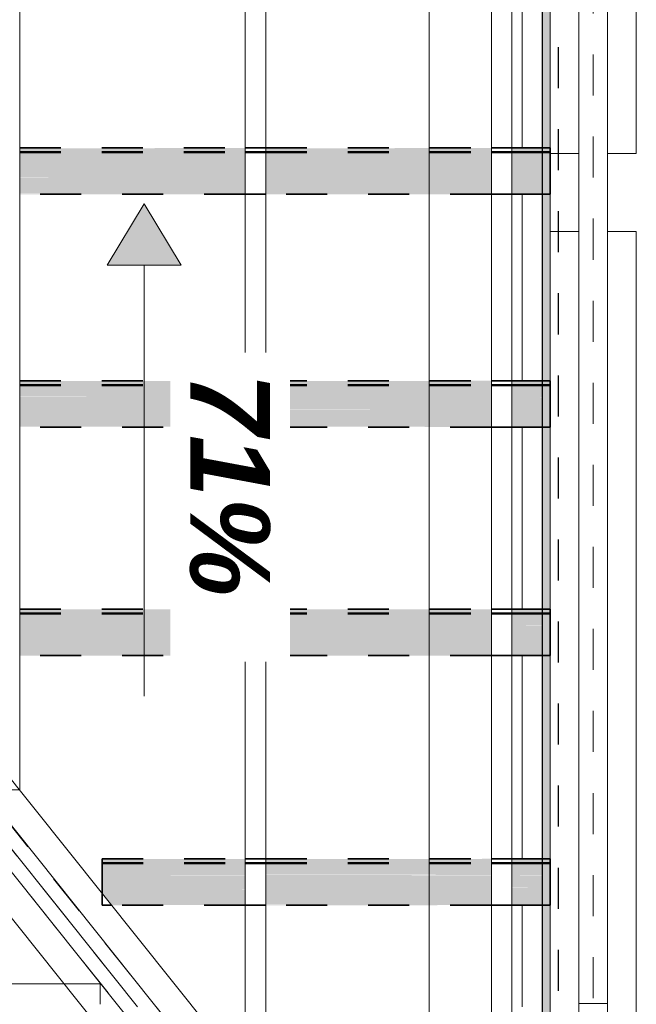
# Model space of a CAD drawing. Header units: metres. Extents: x -16.9 to 14.1, y -10.1 to 10.9.
# Tile 65 of 256: x -10.5 to -9, y 1.3 to 3.7. Entities that reach past the tile are written whole.
import ezdxf

# ---------------------------------------------------------------- set-up
doc = ezdxf.new("R2010")
doc.units = ezdxf.units.M
for name, pattern in [('Ligne de quadrillage', [0.022225, 0.0127, -0.003175, 0.003175, -0.003175]), ('Projeté', [0.003969, 0.002381, -0.001587]), ('Tiret', [0.00635, 0.003175, -0.003175])]:
    doc.linetypes.add(name, pattern=pattern)
for name, color, linetype, lineweight in [('A-ANNO-NOTE', 131, 'Continuous', 9), ('A-FLOR-OVHD', 1, 'Projeté', 18), ('A-ROOF', 132, 'Continuous', 18), ('A-WALL', 113, 'Continuous', 25), ('A-WALL-HDLN', 110, 'Tiret', 25), ('A-WALL-PATT', 111, 'Continuous', 50), ('G-ANNO-SYMB', 111, 'Continuous', 9), ('S-BEAM', 12, 'Continuous', 18), ('S-BEAM-HDLN', 1, 'Tiret', 18), ('S-GRID', 1, 'Continuous', 9)]:
    doc.layers.add(name, color=color, linetype=linetype, lineweight=lineweight)
doc.styles.add('Arial_B_I_1', font='arialbi.ttf', dxfattribs={"height": 0.195})

# ---------------------------------------------------------------- blocks, each defined once
blk = doc.blocks.new('Murs 1 - Murs 1-5028472-PH R_1 PROJET toiture basse')
at = {"layer": 'A-WALL-PATT', "linetype": 'Tiret', "lineweight": 25}
blk.add_hatch(color=256, dxfattribs=at).paths.add_polyline_path([(-9.2303, 0.9121), (-9.2303, 5.0914), (-9.2502, 5.0914), (-9.2502, 0.9121)])
at = {"layer": 'A-WALL'}
blk.add_line((-9.2502, 5.0917), (-9.2502, 0.9121), dxfattribs=at)
at = {"layer": 'A-WALL-HDLN'}
blk.add_line((-9.2102, 0.9121), (-9.2102, 5.0917), dxfattribs=at)
blk = doc.blocks.new('Pente - Pente 2-5017195-PH R_1 PROJET toiture basse')
at = {"layer": 'A-ANNO-NOTE'}
blk.add_hatch(color=256, dxfattribs=at).paths.add_polyline_path([(0.007, 0.0012), (0.009, 0), (0.007, -0.0012)])
for p, q in [((0.007, 0.0012), (0.007, -0.0012)), ((0.009, 0), (0.007, 0.0012)), ((-0.007, 0), (0.007, 0)), ((0.007, -0.0012), (0.009, 0))]:
    blk.add_line(p, q, dxfattribs=at)

msp = doc.modelspace()

# ---------------------------------------------------------------- hatches: boundary and pattern name
at = {"layer": 'S-BEAM'}
h = msp.add_hatch(color=9, dxfattribs=at)
h.paths.add_polyline_path([(-9.2502, 3.3567), (-9.2502, 3.3658), (-9.3238, 3.3658), (-9.3238, 3.3567)])
h.paths.add_polyline_path([(-9.3738, 3.3567), (-9.3738, 3.3658), (-9.9238, 3.3658), (-9.9238, 3.3567), (-9.6395, 3.3567)])
h.paths.add_polyline_path([(-9.9738, 3.3567), (-9.9738, 3.3658), (-10.5238, 3.3658), (-10.5238, 3.3567), (-10.2222, 3.3567)])
h.paths.add_polyline_path([(-10.5738, 3.3567), (-10.5738, 3.3658), (-11.1238, 3.3658), (-11.1238, 3.3567), (-10.8048, 3.3567)])
h.paths.add_polyline_path([(-11.1738, 3.3567), (-11.1738, 3.3658), (-11.7238, 3.3658), (-11.7238, 3.3567), (-11.3875, 3.3567)])
h = msp.add_hatch(color=9, dxfattribs=at)
h.paths.add_polyline_path([(-9.2502, 3.3658), (-9.2502, 3.3666), (-9.3238, 3.3658)])
h.paths.add_polyline_path([(-9.3738, 3.3658), (-9.3738, 3.3666), (-9.6395, 3.3658)])
h.paths.add_polyline_path([(-9.9738, 3.3658), (-9.9738, 3.3666), (-10.2222, 3.3658)])
h.paths.add_polyline_path([(-10.5738, 3.3658), (-10.5738, 3.3666), (-10.8048, 3.3658)])
h.paths.add_polyline_path([(-11.1738, 3.3658), (-11.1738, 3.3666), (-11.3875, 3.3658)])
h = msp.add_hatch(color=9, dxfattribs=at)
h.paths.add_polyline_path([(-9.2502, 3.355), (-9.2502, 3.3567), (-9.3238, 3.3567), (-9.3238, 3.355)])
h.paths.add_polyline_path([(-9.3738, 3.355), (-9.3738, 3.3567), (-9.9238, 3.3567), (-9.9238, 3.355), (-9.6395, 3.355)])
h.paths.add_polyline_path([(-9.9738, 3.355), (-9.9738, 3.3567), (-10.5238, 3.3567), (-10.5238, 3.355), (-10.2222, 3.355)])
h.paths.add_polyline_path([(-10.5738, 3.355), (-10.5738, 3.3567), (-11.1238, 3.3567), (-11.1238, 3.355), (-10.8048, 3.355)])
h.paths.add_polyline_path([(-11.1738, 3.355), (-11.1738, 3.3567), (-11.7238, 3.3567), (-11.7238, 3.355), (-11.3875, 3.355)])
h = msp.add_hatch(color=9, dxfattribs=at)
h.paths.add_polyline_path([(-9.2502, 3.3285), (-9.2502, 3.355), (-9.3238, 3.355), (-9.3238, 3.3285)])
h.paths.add_polyline_path([(-9.3738, 3.3285), (-9.3738, 3.355), (-9.9238, 3.355), (-9.9238, 3.3285), (-9.6395, 3.3285)])
h.paths.add_polyline_path([(-9.9738, 3.3285), (-9.9738, 3.355), (-10.5238, 3.355), (-10.5238, 3.3285), (-10.2222, 3.3285)])
h.paths.add_polyline_path([(-10.5738, 3.3285), (-10.5738, 3.355), (-11.1238, 3.355), (-11.1238, 3.3285), (-10.8048, 3.3285)])
h.paths.add_polyline_path([(-11.1738, 3.3285), (-11.1738, 3.355), (-11.7238, 3.355), (-11.7238, 3.3285), (-11.3875, 3.3285)])
h = msp.add_hatch(color=9, dxfattribs=at)
h.paths.add_polyline_path([(-9.2502, 3.3257), (-9.2502, 3.3285), (-9.3238, 3.3285), (-9.3238, 3.3257)])
h.paths.add_polyline_path([(-9.3738, 3.3257), (-9.3738, 3.3285), (-9.9238, 3.3282), (-9.9238, 3.3257), (-9.6395, 3.3257)])
h.paths.add_polyline_path([(-9.9738, 3.3257), (-9.9738, 3.3285), (-10.5238, 3.328), (-10.5238, 3.3257), (-10.2222, 3.3257)])
h.paths.add_polyline_path([(-10.5738, 3.3257), (-10.5738, 3.3285), (-11.1238, 3.3278), (-11.1238, 3.3257), (-10.8048, 3.3257)])
h.paths.add_polyline_path([(-11.1738, 3.3257), (-11.1738, 3.3285), (-11.7238, 3.3285), (-11.7238, 3.3257), (-11.3875, 3.3257)])
h = msp.add_hatch(color=9, dxfattribs=at)
h.paths.add_polyline_path([(-9.2502, 3.2959), (-9.2502, 3.3257), (-9.3238, 3.3257), (-9.3238, 3.2959)])
h.paths.add_polyline_path([(-9.3738, 3.2959), (-9.3738, 3.3257), (-9.9238, 3.3257), (-9.9238, 3.2959), (-9.6395, 3.2959)])
h.paths.add_polyline_path([(-9.9738, 3.2959), (-9.9738, 3.3257), (-10.5238, 3.3257), (-10.5238, 3.2959), (-10.2222, 3.2959)])
h.paths.add_polyline_path([(-10.5738, 3.2959), (-10.5738, 3.3257), (-11.1238, 3.3257), (-11.1238, 3.2959), (-10.8048, 3.2959)])
h.paths.add_polyline_path([(-11.1738, 3.2959), (-11.1738, 3.3257), (-11.7238, 3.3257), (-11.7238, 3.2999), (-11.7206, 3.2959), (-11.3875, 3.2959)])
h = msp.add_hatch(color=9, dxfattribs=at)
h.paths.add_polyline_path([(-9.2502, 3.2903), (-9.2502, 3.2959), (-9.3238, 3.2958), (-9.3238, 3.2903)])
h.paths.add_polyline_path([(-9.3738, 3.2903), (-9.3738, 3.2959), (-9.9238, 3.2954), (-9.9238, 3.2903), (-9.6395, 3.2903)])
h.paths.add_polyline_path([(-9.9738, 3.2903), (-9.9738, 3.2959), (-10.5238, 3.2951), (-10.5238, 3.2903), (-10.2222, 3.2903)])
h.paths.add_polyline_path([(-10.5738, 3.2903), (-10.5738, 3.2959), (-11.1238, 3.2959), (-11.1238, 3.2903), (-10.8048, 3.2903)])
h.paths.add_polyline_path([(-11.1738, 3.2903), (-11.1738, 3.2959), (-11.7206, 3.2959), (-11.7161, 3.2903), (-11.3875, 3.2903)])
h = msp.add_hatch(color=9, dxfattribs=at)
h.paths.add_polyline_path([(-9.2502, 3.2551), (-9.2502, 3.2903), (-9.3238, 3.2903), (-9.3238, 3.2551)])
h.paths.add_polyline_path([(-9.3738, 3.2551), (-9.3738, 3.2903), (-9.9238, 3.2903), (-9.9238, 3.2551), (-9.6395, 3.2551)])
h.paths.add_polyline_path([(-9.9738, 3.2551), (-9.9738, 3.2903), (-10.5238, 3.2903), (-10.5238, 3.2551), (-10.2222, 3.2551)])
h.paths.add_polyline_path([(-10.5738, 3.2551), (-10.5738, 3.2903), (-11.1238, 3.2903), (-11.1238, 3.2551), (-10.8048, 3.2551)])
h.paths.add_polyline_path([(-11.1738, 3.2551), (-11.1738, 3.2903), (-11.7161, 3.2903), (-11.688, 3.2551), (-11.3875, 3.2551)])
h = msp.add_hatch(color=9, dxfattribs=at)
h.paths.add_polyline_path([(-9.2502, 3.2534), (-9.2502, 3.2551), (-9.3238, 3.255), (-9.3238, 3.2534)])
h.paths.add_polyline_path([(-9.3738, 3.2534), (-9.3738, 3.2551), (-9.9238, 3.2547), (-9.9238, 3.2534), (-9.6395, 3.2534)])
h.paths.add_polyline_path([(-9.9738, 3.2534), (-9.9738, 3.2551), (-10.5238, 3.2544), (-10.5238, 3.2534), (-10.2222, 3.2534)])
h.paths.add_polyline_path([(-10.5738, 3.2534), (-10.5738, 3.2551), (-11.1238, 3.2551), (-11.1238, 3.2534), (-10.8048, 3.2534)])
h.paths.add_polyline_path([(-11.1738, 3.2534), (-11.1738, 3.2551), (-11.688, 3.2551), (-11.6866, 3.2534), (-11.3875, 3.2534)])
h = msp.add_hatch(color=9, dxfattribs=at)
h.paths.add_polyline_path([(-9.3738, 2.7983), (-9.3738, 2.799), (-9.6395, 2.7983)])
h.paths.add_polyline_path([(-11.1738, 2.7983), (-11.1738, 2.799), (-11.2868, 2.7983)])
h = msp.add_hatch(color=9, dxfattribs=at)
h.paths.add_polyline_path([(-9.3738, 2.7891), (-9.3738, 2.7983), (-9.9238, 2.7983), (-9.9238, 2.7891), (-9.6395, 2.7891)])
h.paths.add_polyline_path([(-9.3238, 2.7891), (-9.2502, 2.7891), (-9.2502, 2.7983), (-9.3238, 2.7983)])
h.paths.add_polyline_path([(-9.9738, 2.7891), (-9.9738, 2.7983), (-10.5238, 2.7983), (-10.5238, 2.7891), (-10.2222, 2.7891)])
h.paths.add_polyline_path([(-11.2868, 2.7891), (-11.1738, 2.7891), (-11.1738, 2.7983), (-11.2868, 2.7983)])
h.paths.add_polyline_path([(-10.8048, 2.7891), (-10.5738, 2.7891), (-10.5738, 2.7983), (-11.1238, 2.7983), (-11.1238, 2.7891)])
h = msp.add_hatch(color=9, dxfattribs=at)
h.paths.add_polyline_path([(-9.3738, 2.7875), (-9.3738, 2.7891), (-9.9238, 2.7891), (-9.9238, 2.7875), (-9.6395, 2.7875)])
h.paths.add_polyline_path([(-9.3238, 2.7875), (-9.2502, 2.7875), (-9.2502, 2.7891), (-9.3238, 2.7891)])
h.paths.add_polyline_path([(-9.9738, 2.7875), (-9.9738, 2.7891), (-10.5238, 2.7891), (-10.5238, 2.7875), (-10.2222, 2.7875)])
h.paths.add_polyline_path([(-11.2868, 2.7875), (-11.1738, 2.7875), (-11.1738, 2.7891), (-11.2868, 2.7891)])
h.paths.add_polyline_path([(-10.8048, 2.7875), (-10.5738, 2.7875), (-10.5738, 2.7891), (-11.1238, 2.7891), (-11.1238, 2.7875)])
h = msp.add_hatch(color=9, dxfattribs=at)
h.paths.add_polyline_path([(-9.3738, 2.761), (-9.3738, 2.7875), (-9.9238, 2.7875), (-9.9238, 2.761), (-9.6395, 2.761)])
h.paths.add_polyline_path([(-9.2502, 2.761), (-9.2502, 2.7875), (-9.3238, 2.7875), (-9.3238, 2.761)])
h.paths.add_polyline_path([(-9.9738, 2.761), (-9.9738, 2.7875), (-10.5238, 2.7875), (-10.5238, 2.761), (-10.2222, 2.761)])
h.paths.add_polyline_path([(-10.8048, 2.761), (-10.5738, 2.761), (-10.5738, 2.7875), (-11.1238, 2.7875), (-11.1238, 2.761)])
h.paths.add_polyline_path([(-11.2868, 2.761), (-11.1738, 2.761), (-11.1738, 2.7875), (-11.2868, 2.7875)])
h = msp.add_hatch(color=9, dxfattribs=at)
h.paths.add_polyline_path([(-9.3238, 2.7582), (-9.2502, 2.759), (-9.2502, 2.761), (-9.3238, 2.7609), (-9.3238, 2.7589)])
h.paths.add_polyline_path([(-9.3738, 2.7582), (-9.3738, 2.761), (-9.9238, 2.7606), (-9.9238, 2.7582), (-9.6395, 2.7582)])
h.paths.add_polyline_path([(-9.9738, 2.7582), (-9.9738, 2.761), (-10.5238, 2.7604), (-10.5238, 2.7582), (-10.2222, 2.7582)])
h.paths.add_polyline_path([(-10.5738, 2.7582), (-10.5738, 2.761), (-11.1238, 2.761), (-11.1238, 2.7582), (-10.8048, 2.7582)])
h.paths.add_polyline_path([(-11.1738, 2.7582), (-11.1738, 2.761), (-11.2868, 2.761), (-11.2868, 2.7582)])
h = msp.add_hatch(color=9, dxfattribs=at)
h.paths.add_polyline_path([(-9.3738, 2.7284), (-9.3738, 2.7582), (-9.9238, 2.7582), (-9.9238, 2.7284), (-9.6395, 2.7284)])
h.paths.add_polyline_path([(-9.3238, 2.7284), (-9.2502, 2.7284), (-9.2502, 2.7582), (-9.3238, 2.7582)])
h.paths.add_polyline_path([(-9.9738, 2.7284), (-9.9738, 2.7582), (-10.5238, 2.7582), (-10.5238, 2.7284), (-10.2222, 2.7284)])
h.paths.add_polyline_path([(-10.8048, 2.7284), (-10.5738, 2.7284), (-10.5738, 2.7582), (-11.1238, 2.7582), (-11.1238, 2.7284)])
h.paths.add_polyline_path([(-11.1738, 2.7284), (-11.1738, 2.7582), (-11.2868, 2.7582), (-11.2868, 2.7538), (-11.2664, 2.7284)])
h = msp.add_hatch(color=9, dxfattribs=at)
h.paths.add_polyline_path([(-9.3238, 2.7228), (-9.2502, 2.7228), (-9.2502, 2.7284), (-9.3238, 2.7283), (-9.3238, 2.7246)])
h.paths.add_polyline_path([(-9.3738, 2.7228), (-9.3738, 2.7284), (-9.9238, 2.7278), (-9.9238, 2.7228), (-9.6395, 2.7228)])
h.paths.add_polyline_path([(-10.2222, 2.7228), (-9.9738, 2.7228), (-9.9738, 2.7284), (-10.5238, 2.7284), (-10.5238, 2.7228)])
h.paths.add_polyline_path([(-11.262, 2.7228), (-11.1738, 2.7229), (-11.1738, 2.7284), (-11.2664, 2.7284), (-11.262, 2.7228)])
h.paths.add_polyline_path([(-10.8048, 2.7228), (-10.5738, 2.7235), (-10.5738, 2.7284), (-11.1238, 2.7284), (-11.1238, 2.7228)])
h = msp.add_hatch(color=9, dxfattribs=at)
h.paths.add_polyline_path([(-9.2502, 2.6876), (-9.2502, 2.7228), (-9.3238, 2.7228), (-9.3238, 2.6876)])
h.paths.add_polyline_path([(-9.3738, 2.6876), (-9.3738, 2.7228), (-9.9238, 2.7228), (-9.9238, 2.6876), (-9.6395, 2.6876)])
h.paths.add_polyline_path([(-9.9738, 2.6876), (-9.9738, 2.7228), (-10.5238, 2.7228), (-10.5238, 2.6876), (-10.2222, 2.6876)])
h.paths.add_polyline_path([(-10.8048, 2.6876), (-10.5738, 2.6876), (-10.5738, 2.7228), (-11.1238, 2.7228), (-11.1238, 2.6876)])
h.paths.add_polyline_path([(-11.2338, 2.6876), (-11.1738, 2.6876), (-11.1738, 2.7228), (-11.262, 2.7228)])
h = msp.add_hatch(color=9, dxfattribs=at)
h.paths.add_polyline_path([(-9.2502, 2.6859), (-9.2502, 2.6876), (-9.3238, 2.6875), (-9.3238, 2.6859)])
h.paths.add_polyline_path([(-9.3738, 2.6859), (-9.3738, 2.6876), (-9.9238, 2.6871), (-9.9238, 2.6859), (-9.6395, 2.6859)])
h.paths.add_polyline_path([(-10.2222, 2.6859), (-9.9738, 2.6862), (-9.9738, 2.6876), (-10.5238, 2.6867), (-10.5238, 2.6859)])
h.paths.add_polyline_path([(-10.8048, 2.6859), (-10.5738, 2.6867), (-10.5738, 2.6876), (-11.1238, 2.6876), (-11.1238, 2.6859)])
h.paths.add_polyline_path([(-11.1738, 2.6859), (-11.1738, 2.6876), (-11.2338, 2.6876), (-11.2324, 2.6859)])
h = msp.add_hatch(color=9, dxfattribs=at)
h.paths.add_polyline_path([(-9.3238, 2.2322), (-9.2502, 2.2322), (-9.2502, 2.2414), (-9.3238, 2.2414)])
h.paths.add_polyline_path([(-9.3738, 2.2322), (-9.3738, 2.2414), (-9.9238, 2.2414), (-9.9238, 2.2322)])
h.paths.add_polyline_path([(-10.2222, 2.2322), (-9.9738, 2.2322), (-9.9738, 2.2414), (-10.5238, 2.2414), (-10.5238, 2.2322)])
h.paths.add_polyline_path([(-10.8048, 2.2322), (-10.5738, 2.2322), (-10.5738, 2.2414), (-10.8341, 2.2414), (-10.8341, 2.2322)])
h = msp.add_hatch(color=9, dxfattribs=at)
h.paths.add_polyline_path([(-9.3738, 2.2306), (-9.3738, 2.2322), (-9.9238, 2.2322), (-9.9238, 2.2306)])
h.paths.add_polyline_path([(-9.3238, 2.2306), (-9.2502, 2.2306), (-9.2502, 2.2322), (-9.3238, 2.2322)])
h.paths.add_polyline_path([(-9.9738, 2.2306), (-9.9738, 2.2322), (-10.5238, 2.2322), (-10.5238, 2.2306), (-10.2222, 2.2306)])
h.paths.add_polyline_path([(-10.8341, 2.2306), (-10.5738, 2.2306), (-10.5738, 2.2322), (-10.8341, 2.2322)])
h = msp.add_hatch(color=9, dxfattribs=at)
h.paths.add_polyline_path([(-9.3738, 2.2414), (-9.3738, 2.2421), (-9.9238, 2.2414)])
h.paths.add_polyline_path([(-10.5738, 2.2414), (-10.5738, 2.2421), (-10.8048, 2.2414)])
h = msp.add_hatch(color=9, dxfattribs=at)
h.paths.add_polyline_path([(-9.3238, 2.204), (-9.2502, 2.204), (-9.2502, 2.2306), (-9.3238, 2.2306)])
h.paths.add_polyline_path([(-9.3738, 2.204), (-9.3738, 2.2306), (-9.9238, 2.2306), (-9.9238, 2.204)])
h.paths.add_polyline_path([(-10.2222, 2.204), (-9.9738, 2.204), (-9.9738, 2.2306), (-10.5238, 2.2306), (-10.5238, 2.204)])
h.paths.add_polyline_path([(-10.5738, 2.204), (-10.5738, 2.2306), (-10.8341, 2.2306), (-10.8341, 2.204), (-10.8048, 2.204)])
h = msp.add_hatch(color=9, dxfattribs=at)
h.paths.add_polyline_path([(-9.3738, 2.2012), (-9.3738, 2.204), (-9.9238, 2.2036), (-9.9238, 2.2012)])
h.paths.add_polyline_path([(-9.3238, 2.2012), (-9.2502, 2.202), (-9.2502, 2.204), (-9.3238, 2.204), (-9.3238, 2.202)])
h.paths.add_polyline_path([(-10.2222, 2.2012), (-9.9738, 2.202), (-9.9738, 2.204), (-10.5238, 2.2032), (-10.5238, 2.2012)])
h.paths.add_polyline_path([(-10.8341, 2.2012), (-10.5738, 2.202), (-10.5738, 2.204), (-10.8341, 2.204), (-10.8341, 2.202)])
h = msp.add_hatch(color=9, dxfattribs=at)
h.paths.add_polyline_path([(-9.3238, 2.1714), (-9.2502, 2.1714), (-9.2502, 2.2012), (-9.3238, 2.2012)])
h.paths.add_polyline_path([(-9.3738, 2.1714), (-9.3738, 2.2012), (-9.9238, 2.2012), (-9.9238, 2.1714)])
h.paths.add_polyline_path([(-9.9738, 2.1714), (-9.9738, 2.2012), (-10.5238, 2.2012), (-10.5238, 2.1714), (-10.2222, 2.1714)])
h.paths.add_polyline_path([(-10.5738, 2.1714), (-10.5738, 2.2012), (-10.8341, 2.2012), (-10.8341, 2.1882), (-10.8207, 2.1714), (-10.8048, 2.1714)])
h = msp.add_hatch(color=9, dxfattribs=at)
h.paths.add_polyline_path([(-9.3738, 2.1659), (-9.3738, 2.1714), (-9.9238, 2.1707), (-9.9238, 2.1659)])
h.paths.add_polyline_path([(-9.3238, 2.1659), (-9.2502, 2.1659), (-9.2502, 2.1714), (-9.3238, 2.1713), (-9.3238, 2.1677)])
h.paths.add_polyline_path([(-9.9738, 2.1659), (-9.9738, 2.1714), (-10.5238, 2.1714), (-10.5238, 2.1659), (-10.2222, 2.1659)])
h.paths.add_polyline_path([(-10.5738, 2.1659), (-10.5738, 2.1714), (-10.8207, 2.1714), (-10.8162, 2.1659), (-10.8048, 2.1659)])
h = msp.add_hatch(color=9, dxfattribs=at)
h.paths.add_polyline_path([(-9.2502, 2.1306), (-9.2502, 2.1659), (-9.3238, 2.1659), (-9.3238, 2.1306)])
h.paths.add_polyline_path([(-9.3738, 2.1306), (-9.3738, 2.1659), (-9.9238, 2.1659), (-9.9238, 2.1306)])
h.paths.add_polyline_path([(-10.2222, 2.1306), (-9.9738, 2.1306), (-9.9738, 2.1659), (-10.5238, 2.1659), (-10.5238, 2.1306)])
h.paths.add_polyline_path([(-10.788, 2.1306), (-10.5738, 2.1306), (-10.5738, 2.1659), (-10.8162, 2.1659), (-10.8048, 2.1516)])
h = msp.add_hatch(color=9, dxfattribs=at)
h.paths.add_polyline_path([(-9.2502, 2.1289), (-9.2502, 2.1306), (-9.3238, 2.1305), (-9.3238, 2.1289)])
h.paths.add_polyline_path([(-9.3738, 2.1289), (-9.3738, 2.1306), (-9.9238, 2.1301), (-9.9238, 2.1289)])
h.paths.add_polyline_path([(-9.9738, 2.1289), (-9.9738, 2.1306), (-10.5238, 2.1306), (-10.5238, 2.1289), (-10.2222, 2.1289)])
h.paths.add_polyline_path([(-10.7867, 2.1289), (-10.5738, 2.1295), (-10.5738, 2.1306), (-10.788, 2.1306), (-10.7867, 2.1289)])
h = msp.add_hatch(color=9, dxfattribs=at)
h.paths.add_polyline_path([(-9.3238, 1.6238), (-9.2502, 1.6238), (-9.2502, 1.633), (-9.3238, 1.633)])
h.paths.add_polyline_path([(-9.3738, 1.6238), (-9.3738, 1.633), (-9.9238, 1.633), (-9.9238, 1.6238), (-9.6395, 1.6238)])
h.paths.add_polyline_path([(-10.3229, 1.6238), (-9.9738, 1.6238), (-9.9738, 1.633), (-10.3229, 1.633)])
h = msp.add_hatch(color=9, dxfattribs=at)
h.paths.add_polyline_path([(-9.3738, 1.633), (-9.3738, 1.6337), (-9.6395, 1.633)])
h.paths.add_polyline_path([(-9.2502, 1.633), (-9.2502, 1.6337), (-9.3238, 1.633)])
h = msp.add_hatch(color=9, dxfattribs=at)
h.paths.add_polyline_path([(-9.6395, 1.6222), (-9.3738, 1.6222), (-9.3738, 1.6238), (-9.9238, 1.6238), (-9.9238, 1.6222)])
h.paths.add_polyline_path([(-9.3238, 1.6222), (-9.2502, 1.6222), (-9.2502, 1.6238), (-9.3238, 1.6238)])
h.paths.add_polyline_path([(-9.9738, 1.6222), (-9.9738, 1.6238), (-10.3229, 1.6238), (-10.3229, 1.6222), (-10.2222, 1.6222)])
h = msp.add_hatch(color=9, dxfattribs=at)
h.paths.add_polyline_path([(-10.3229, 1.5956), (-9.9738, 1.5956), (-9.9738, 1.6222), (-10.3229, 1.6222)])
h.paths.add_polyline_path([(-9.3738, 1.5956), (-9.3738, 1.6222), (-9.9238, 1.6222), (-9.9238, 1.5956), (-9.6395, 1.5956)])
h.paths.add_polyline_path([(-9.2502, 1.5956), (-9.2502, 1.6222), (-9.3238, 1.6222), (-9.3238, 1.5956)])
h = msp.add_hatch(color=9, dxfattribs=at)
h.paths.add_polyline_path([(-9.6395, 1.5928), (-9.3738, 1.5936), (-9.3738, 1.5956), (-9.9238, 1.595), (-9.9238, 1.5928)])
h.paths.add_polyline_path([(-9.3238, 1.5928), (-9.2502, 1.5936), (-9.2502, 1.5956), (-9.3238, 1.5955), (-9.3238, 1.5936)])
h.paths.add_polyline_path([(-10.2222, 1.5928), (-9.9738, 1.5936), (-9.9738, 1.5956), (-10.3229, 1.5956), (-10.3229, 1.5928)])
h = msp.add_hatch(color=9, dxfattribs=at)
h.paths.add_polyline_path([(-9.3738, 1.563), (-9.3738, 1.5928), (-9.9238, 1.5928), (-9.9238, 1.563), (-9.6395, 1.563)])
h.paths.add_polyline_path([(-10.3229, 1.563), (-9.9738, 1.563), (-9.9738, 1.5928), (-10.3229, 1.5928)])
h.paths.add_polyline_path([(-9.2502, 1.563), (-9.2502, 1.5928), (-9.3238, 1.5928), (-9.3238, 1.563)])
h = msp.add_hatch(color=9, dxfattribs=at)
h.paths.add_polyline_path([(-9.3738, 1.5574), (-9.3738, 1.563), (-9.9238, 1.563), (-9.9238, 1.5574), (-9.6395, 1.5574)])
h.paths.add_polyline_path([(-9.3238, 1.5574), (-9.2502, 1.5574), (-9.2502, 1.563), (-9.3238, 1.5629), (-9.3238, 1.5592)])
h.paths.add_polyline_path([(-10.2222, 1.5574), (-9.9738, 1.5581), (-9.9738, 1.563), (-10.3229, 1.563), (-10.3229, 1.5574)])
h = msp.add_hatch(color=9, dxfattribs=at)
h.paths.add_polyline_path([(-9.2502, 1.5222), (-9.2502, 1.5574), (-9.3238, 1.5574), (-9.3238, 1.5222)])
h.paths.add_polyline_path([(-9.3738, 1.5222), (-9.3738, 1.5574), (-9.9238, 1.5574), (-9.9238, 1.5222), (-9.6395, 1.5222)])
h.paths.add_polyline_path([(-10.2222, 1.5222), (-9.9738, 1.5222), (-9.9738, 1.5574), (-10.3229, 1.5574), (-10.3229, 1.5494), (-10.3011, 1.5222)])
h = msp.add_hatch(color=9, dxfattribs=at)
h.paths.add_polyline_path([(-9.3238, 1.5205), (-9.2502, 1.5209), (-9.2502, 1.5222), (-9.3238, 1.5221), (-9.3238, 1.5209)])
h.paths.add_polyline_path([(-9.6395, 1.5205), (-9.3738, 1.5209), (-9.3738, 1.5222), (-9.9238, 1.5214), (-9.9238, 1.5205)])
h.paths.add_polyline_path([(-10.2998, 1.5205), (-9.9738, 1.5213), (-9.9738, 1.5222), (-10.3011, 1.5222), (-10.2998, 1.5205)])

# ---------------------------------------------------------------- linework, layer by layer
at = {"layer": 'A-FLOR-OVHD'}
for p, q in [((-9.004, -0.2106), (-13.5434, 5.4615)), ((-9.0313, -0.2325), (-13.5707, 5.4396)), ((-9.0587, -0.2543), (-13.598, 5.4177))]:
    msp.add_line(p, q, dxfattribs=at)
at = {"layer": 'A-ROOF'}
for p, q in [((-9.2986, 3.8267), (-9.2986, 3.3665)), ((-9.2986, 3.2534), (-9.2986, 2.799)), ((-9.2986, 2.6859), (-9.2986, 2.2421)), ((-11.1727, 2.4432), (-10.2362, 1.273)), ((-9.2986, 2.1289), (-9.2986, 1.6336)), ((-9.2986, 1.5205), (-9.2986, 1.273))]:
    msp.add_line(p, q, dxfattribs=at)
at = {"layer": 'G-ANNO-SYMB'}
msp.add_line((-9.5252, 7.6863), (-9.5252, -8.0755), dxfattribs=at)
at = {"layer": 'S-BEAM'}
for p, q in [((-9.9738, 5.089), (-9.9738, 1.1132)), ((-9.9238, 5.0892), (-9.9238, 1.0609)), ((-9.3738, 5.0913), (-9.3738, 1.0632)), ((-9.3238, 5.0915), (-9.3238, 1.0632)), ((-9.2303, 5.0914), (-9.2303, 3.3531)), ((-9.1603, 5.0914), (-9.1603, 3.3531)), ((-9.0903, 3.3531), (-9.0903, 5.0914)), ((-9.0203, 3.3531), (-9.0203, 5.0914)), ((-10.5238, 5.087), (-10.5238, 1.8015)), ((-9.1603, 3.3531), (-9.2303, 3.3531)), ((-9.2303, 3.3531), (-9.2303, 3.163)), ((-9.1603, 3.3531), (-9.1603, 3.163)), ((-9.0903, 3.163), (-9.0903, 3.3531)), ((-9.0203, 3.3531), (-9.0903, 3.3531)), ((-9.1754, 0.1155), (-11.6282, 3.1804)), ((-11.779, 3.1448), (-9.1983, -0.0799)), ((-9.2303, 3.163), (-9.1603, 3.163)), ((-9.2303, -3.3413), (-9.2303, 3.163)), ((-9.1603, -3.3413), (-9.1603, 3.163)), ((-9.0903, 3.163), (-9.0903, -2.2673)), ((-9.0903, 3.163), (-9.0203, 3.163)), ((-9.0203, 3.163), (-9.0203, -2.2673)), ((-9.23, 0.0718), (-11.6829, 3.1367)), ((-11.8336, 3.101), (-9.2529, -0.1236)), ((-10.4155, 1.329), (-12.799, 1.329))]:
    msp.add_line(p, q, dxfattribs=at)
at = {"layer": 'S-BEAM', "color": 1, "linetype": 'Tiret', "lineweight": 35}
for p, q in [((-10.5238, 3.3666), (-9.9738, 3.3666)), ((-9.9238, 3.3666), (-9.3738, 3.3666)), ((-9.3238, 3.3666), (-9.2502, 3.3666)), ((-10.5238, 3.3567), (-9.9738, 3.3567)), ((-10.5238, 3.355), (-9.9738, 3.355)), ((-9.9238, 3.3567), (-9.3738, 3.3567)), ((-9.9238, 3.355), (-9.3738, 3.355)), ((-9.3238, 3.3567), (-9.2502, 3.3567)), ((-9.3238, 3.355), (-9.2502, 3.355)), ((-9.9738, 3.2534), (-10.5238, 3.2534)), ((-9.3738, 3.2534), (-9.9238, 3.2534)), ((-9.2502, 3.2534), (-9.3238, 3.2534)), ((-10.5238, 2.799), (-9.9738, 2.799)), ((-10.5238, 2.7891), (-9.9738, 2.7891)), ((-10.5238, 2.7875), (-9.9738, 2.7875)), ((-9.9238, 2.799), (-9.3738, 2.799)), ((-9.9238, 2.7891), (-9.3738, 2.7891)), ((-9.9238, 2.7875), (-9.3738, 2.7875)), ((-9.3238, 2.799), (-9.2502, 2.799)), ((-9.3238, 2.7891), (-9.2502, 2.7891)), ((-9.3238, 2.7875), (-9.2502, 2.7875)), ((-9.9738, 2.6859), (-10.5238, 2.6859)), ((-9.3738, 2.6859), (-9.9238, 2.6859)), ((-9.2502, 2.6859), (-9.3238, 2.6859)), ((-10.5238, 2.2421), (-9.9738, 2.2421)), ((-10.5238, 2.2322), (-9.9738, 2.2322)), ((-9.9238, 2.2421), (-9.3738, 2.2421)), ((-9.9238, 2.2322), (-9.3738, 2.2322)), ((-9.3238, 2.2421), (-9.2502, 2.2421)), ((-9.3238, 2.2322), (-9.2502, 2.2322)), ((-10.5238, 2.2306), (-9.9738, 2.2306)), ((-9.9238, 2.2306), (-9.3738, 2.2306)), ((-9.3238, 2.2306), (-9.2502, 2.2306)), ((-9.9738, 2.1289), (-10.5238, 2.1289)), ((-9.3738, 2.1289), (-9.9238, 2.1289)), ((-9.2502, 2.1289), (-9.3238, 2.1289)), ((-10.3229, 1.6337), (-9.9738, 1.6337)), ((-10.3229, 1.6337), (-10.3229, 1.633)), ((-10.3229, 1.633), (-10.3229, 1.6238)), ((-9.9238, 1.6337), (-9.3738, 1.6337)), ((-9.3238, 1.6337), (-9.2502, 1.6337)), ((-10.3229, 1.6238), (-10.3229, 1.6222)), ((-10.3229, 1.6238), (-9.9738, 1.6238)), ((-10.3229, 1.6222), (-10.3229, 1.5956)), ((-10.3229, 1.6222), (-9.9738, 1.6222)), ((-9.9238, 1.6238), (-9.3738, 1.6238)), ((-9.9238, 1.6222), (-9.3738, 1.6222)), ((-9.3238, 1.6238), (-9.2502, 1.6238)), ((-9.3238, 1.6222), (-9.2502, 1.6222)), ((-10.3229, 1.5928), (-10.3229, 1.5956)), ((-10.3229, 1.5928), (-10.3229, 1.563)), ((-10.3229, 1.563), (-10.3229, 1.5574)), ((-10.3229, 1.5574), (-10.3229, 1.5494)), ((-9.9738, 1.5205), (-10.2998, 1.5205)), ((-9.3738, 1.5205), (-9.9238, 1.5205)), ((-9.2502, 1.5205), (-9.3238, 1.5205))]:
    msp.add_line(p, q, dxfattribs=at)
at = {"layer": 'S-BEAM-HDLN', "lineweight": 35}
for p, q in [((-9.9738, 3.3666), (-9.9239, 3.3666)), ((-9.3738, 3.3666), (-9.3239, 3.3666)), ((-9.2501, 3.3666), (-9.2303, 3.3666)), ((-9.2303, 3.3658), (-9.2303, 3.3666)), ((-9.2303, 3.366), (-9.2303, 3.3662)), ((-9.2303, 3.3567), (-9.2303, 3.3658)), ((-9.9738, 3.3567), (-9.9239, 3.3567)), ((-9.9738, 3.355), (-9.9239, 3.355)), ((-9.3738, 3.3567), (-9.3239, 3.3567)), ((-9.3738, 3.355), (-9.3239, 3.355)), ((-9.2501, 3.3567), (-9.2303, 3.3567)), ((-9.2501, 3.355), (-9.2303, 3.355)), ((-9.2303, 3.355), (-9.2303, 3.3567)), ((-9.2303, 3.3285), (-9.2303, 3.355)), ((-9.2303, 3.3285), (-9.2303, 3.3257)), ((-9.2303, 3.2959), (-9.2303, 3.3257)), ((-9.2303, 3.2903), (-9.2303, 3.2959)), ((-9.2303, 3.2551), (-9.2303, 3.2903)), ((-9.9239, 3.2534), (-9.9738, 3.2534)), ((-9.3239, 3.2534), (-9.3738, 3.2534)), ((-9.2303, 3.2534), (-9.2501, 3.2534)), ((-9.2303, 3.2534), (-9.2303, 3.2551)), ((-9.9738, 2.799), (-9.9239, 2.799)), ((-9.9738, 2.7891), (-9.9239, 2.7891)), ((-9.9738, 2.7875), (-9.9239, 2.7875)), ((-9.3738, 2.799), (-9.3239, 2.799)), ((-9.3738, 2.7891), (-9.3239, 2.7891)), ((-9.3738, 2.7875), (-9.3239, 2.7875)), ((-9.2501, 2.799), (-9.2303, 2.799)), ((-9.2501, 2.7891), (-9.2303, 2.7891)), ((-9.2501, 2.7875), (-9.2303, 2.7875)), ((-9.2303, 2.7983), (-9.2303, 2.799)), ((-9.2303, 2.7984), (-9.2303, 2.7987)), ((-9.2303, 2.7891), (-9.2303, 2.7983)), ((-9.2303, 2.7875), (-9.2303, 2.7891)), ((-9.2303, 2.761), (-9.2303, 2.7875)), ((-9.2303, 2.761), (-9.2303, 2.7582)), ((-9.2303, 2.7284), (-9.2303, 2.7582)), ((-9.2303, 2.7228), (-9.2303, 2.7284)), ((-9.2303, 2.6876), (-9.2303, 2.7228)), ((-9.9239, 2.6859), (-9.9738, 2.6859)), ((-9.3239, 2.6859), (-9.3738, 2.6859)), ((-9.2303, 2.6859), (-9.2501, 2.6859)), ((-9.2303, 2.6859), (-9.2303, 2.6876)), ((-9.9738, 2.2421), (-9.9239, 2.2421)), ((-9.9738, 2.2322), (-9.9239, 2.2322)), ((-9.3738, 2.2421), (-9.3239, 2.2421)), ((-9.3738, 2.2322), (-9.3239, 2.2322)), ((-9.2501, 2.2421), (-9.2303, 2.2421)), ((-9.2501, 2.2322), (-9.2303, 2.2322)), ((-9.2303, 2.2414), (-9.2303, 2.2421)), ((-9.2303, 2.2415), (-9.2303, 2.2417)), ((-9.2303, 2.2322), (-9.2303, 2.2414)), ((-9.2303, 2.2306), (-9.2303, 2.2322)), ((-9.9738, 2.2306), (-9.9239, 2.2306)), ((-9.3738, 2.2306), (-9.3239, 2.2306)), ((-9.2501, 2.2306), (-9.2303, 2.2306)), ((-9.2303, 2.204), (-9.2303, 2.2305)), ((-9.2303, 2.204), (-9.2303, 2.2012)), ((-9.2303, 2.1714), (-9.2303, 2.2012)), ((-9.2303, 2.1659), (-9.2303, 2.1714)), ((-9.2303, 2.1306), (-9.2303, 2.1659)), ((-9.9239, 2.1289), (-9.9738, 2.1289)), ((-9.3239, 2.1289), (-9.3738, 2.1289)), ((-9.2303, 2.1289), (-9.2501, 2.1289)), ((-9.2303, 2.1289), (-9.2303, 2.1306)), ((-9.9738, 1.6337), (-9.9239, 1.6337)), ((-9.3738, 1.6337), (-9.3239, 1.6337)), ((-9.2501, 1.6337), (-9.2303, 1.6337)), ((-9.2303, 1.633), (-9.2303, 1.6337)), ((-9.2303, 1.6331), (-9.2303, 1.6333)), ((-9.2303, 1.6238), (-9.2303, 1.633)), ((-9.9738, 1.6238), (-9.9239, 1.6238)), ((-9.9738, 1.6222), (-9.9239, 1.6222)), ((-9.3738, 1.6238), (-9.3239, 1.6238)), ((-9.3738, 1.6222), (-9.3239, 1.6222)), ((-9.2501, 1.6238), (-9.2303, 1.6238)), ((-9.2501, 1.6222), (-9.2303, 1.6222)), ((-9.2303, 1.6222), (-9.2303, 1.6238)), ((-9.2303, 1.5956), (-9.2303, 1.6221)), ((-9.2303, 1.5956), (-9.2303, 1.5928)), ((-9.2303, 1.563), (-9.2303, 1.5928)), ((-9.2303, 1.5574), (-9.2303, 1.563)), ((-10.3229, 1.5493), (-10.3229, 1.5222)), ((-9.2303, 1.5222), (-9.2303, 1.5574)), ((-10.3229, 1.5222), (-10.3229, 1.5205)), ((-10.2998, 1.5205), (-10.3229, 1.5205)), ((-9.9239, 1.5205), (-9.9738, 1.5205)), ((-9.3239, 1.5205), (-9.3738, 1.5205)), ((-9.2303, 1.5205), (-9.2501, 1.5205)), ((-9.2303, 1.5205), (-9.2303, 1.5222))]:
    msp.add_line(p, q, dxfattribs=at)
at = {"layer": 'S-BEAM-HDLN'}
for p, q in [((-10.5738, 1.8015), (-10.5238, 1.8015)), ((-10.3278, 1.329), (-10.4155, 1.329)), ((-10.3278, 1.279), (-10.3278, 1.329)), ((-9.0903, 1.281), (-9.1603, 1.281))]:
    msp.add_line(p, q, dxfattribs=at)
at = {"layer": 'S-GRID', "linetype": 'Ligne de quadrillage'}
msp.add_line((-9.1253, -9.7059), (-9.1253, 8.3345), dxfattribs=at)

# ---------------------------------------------------------------- block references
at = {"layer": 'A-ANNO-NOTE', "xscale": 75, "yscale": 75, "zscale": 75, "rotation": 89.99999999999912}
msp.add_blockref('Pente - Pente 2-5017195-PH R_1 PROJET toiture basse', (-10.2203, 2.5554), dxfattribs=at)
at = {"layer": 'A-WALL-HDLN'}
msp.add_blockref('Murs 1 - Murs 1-5028472-PH R_1 PROJET toiture basse', (0, 0), dxfattribs=at)

# ---------------------------------------------------------------- next in the draw order: texts
at = {"layer": 'A-ANNO-NOTE', "insert": (-9.9131, 2.8183), "char_height": 0.195, "width": 0.65538, "attachment_point": 1, "rotation": 270, "style": 'Arial_B_I_1', "bg_fill": 3, "box_fill_scale": 1.25, "bg_fill_color": 256, "bg_fill_true_color": 13158600, "bg_fill_transparency": 0}
msp.add_mtext('71%', dxfattribs=at)

doc.saveas('drawing.dxf')
